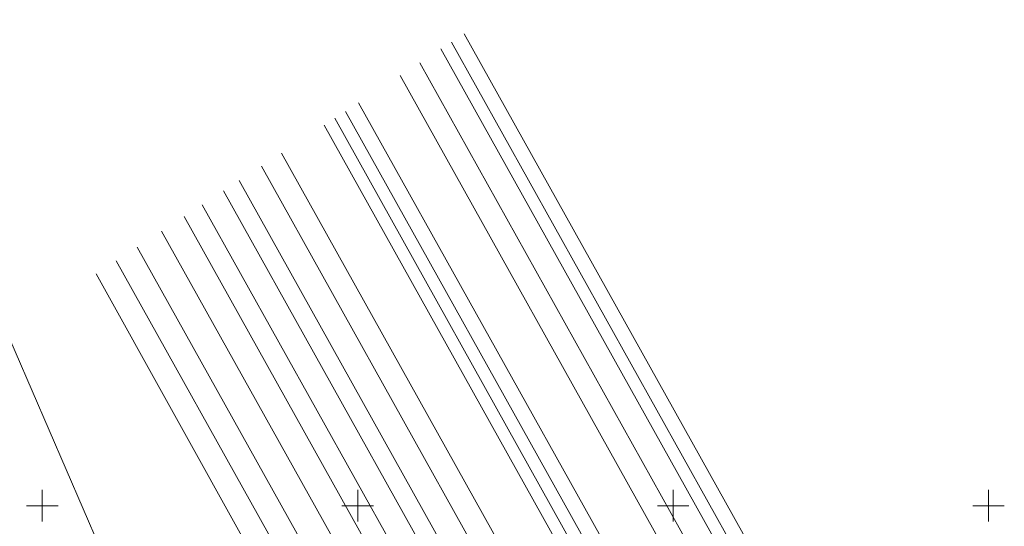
# Model space of a CAD drawing. Header units: metres. Extents: x 7549598 to 7550187, y 5738498 to 5738922.
# Tile 10 of 11: x 7549846 to 7550002, y 5738747 to 5738827. Entities that reach past the tile are written whole.
import ezdxf

# ---------------------------------------------------------------- set-up
doc = ezdxf.new("R2010")
doc.units = ezdxf.units.M
doc.header["$MEASUREMENT"] = 0
doc.linetypes.add('1', pattern=[0])
doc.layers.add('Dzialki', color=90, linetype='1', lineweight=18)
doc.layers.add('Podzial_sekcyjny_krzyze', color=7, linetype='1', lineweight=0)

msp = doc.modelspace()

# ---------------------------------------------------------------- linework, layer by layer
at = {"layer": 'Dzialki'}
for p, q in [((7549781.51, 5738922.42), (7549880.58, 5738693.92)), ((7549916.88, 5738824.77), (7549968.37, 5738732.52)), ((7549913.19, 5738822.37), (7549964.31, 5738730.8)), ((7549914.87, 5738823.46), (7549966.16, 5738731.59)), ((7549909.85, 5738820.19), (7549960.62, 5738729.24)), ((7549906.74, 5738818.16), (7549957.19, 5738727.79)), ((7549900.14, 5738813.85), (7549949.9, 5738724.71)), ((7549896.37, 5738811.4), (7549945.74, 5738722.95)), ((7549898.04, 5738812.49), (7549947.59, 5738723.73)), ((7549894.69, 5738810.3), (7549943.9, 5738722.17)), ((7549887.91, 5738805.88), (7549936.41, 5738719)), ((7549884.73, 5738803.81), (7549932.9, 5738717.52)), ((7549929.02, 5738715.88), (7549881.21, 5738801.51)), ((7549878.71, 5738799.88), (7549926.26, 5738714.71)), ((7549875.35, 5738797.69), (7549922.55, 5738713.14)), ((7549872.51, 5738795.84), (7549919.41, 5738711.81)), ((7549868.91, 5738793.49), (7549915.44, 5738710.13)), ((7549865.06, 5738790.98), (7549911.2, 5738708.33)), ((7549907.5, 5738706.77), (7549861.71, 5738788.8)), ((7549903.88, 5738705.24), (7549858.53, 5738786.72))]:
    msp.add_line(p, q, dxfattribs=at)
at = {"layer": 'Podzial_sekcyjny_krzyze'}
for p, q in [((7549850, 5738747.5), (7549850, 5738752.5)), ((7549900, 5738747.5), (7549900, 5738752.5)), ((7549950, 5738747.5), (7549950, 5738752.5)), ((7550000, 5738747.5), (7550000, 5738752.5)), ((7549847.5, 5738750), (7549852.5, 5738750)), ((7549897.5, 5738750), (7549902.5, 5738750)), ((7549947.5, 5738750), (7549952.5, 5738750)), ((7549997.5, 5738750), (7550002.5, 5738750))]:
    msp.add_line(p, q, dxfattribs=at)

doc.saveas('drawing.dxf')
